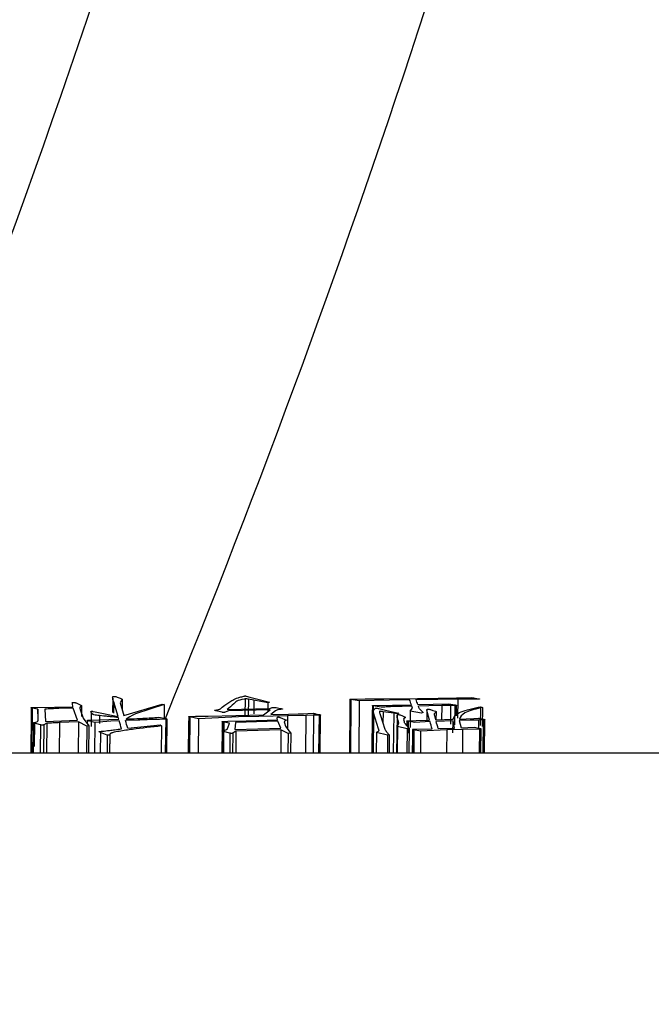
# Model space of a CAD drawing. Header units: millimetres. Extents: x -7 to 844, y 0 to 594.
# Tile 92 of 137: x 320.2 to 321.29, y 474.97 to 476.65. Entities that reach past the tile are written whole.
import ezdxf

# ---------------------------------------------------------------- set-up
doc = ezdxf.new("R2010")
doc.units = ezdxf.units.MM
doc.styles.add('SLDTEXTSTYLE2', font='HYSWLONGFANGSONG.TTF', dxfattribs={"bigfont": 'bigfont'})
doc.styles.add('SLDTEXTSTYLE3', font='HYSWLONGFANGSONG.TTF')
doc.dimstyles.new('SLDDIMSTYLE15', dxfattribs={"dimtxt": 9.875366, "dimasz": 4.884615, "dimexe": 0, "dimexo": 0.0625, "dimgap": 2.468842, "dimtad": 0, "dimtih": 1, "dimtoh": 1, "dimlfac": 5, "dimrnd": 1e-09, "dimzin": 12, "dimdsep": 46, "dimtxsty": 'SLDTEXTSTYLE3', "dimblk1": 'NONE', "dimblk2": 'NONE', "dimsah": 1, "dimcen": 0, "dimadec": 0, "dimazin": 3, "dimtfac": 1, "dimtdec": 3, "dimtmove": 0, "dimatfit": 3, "dimldrblk": 'NONE', "dimfxl": 1, "dimfrac": 2, "dimtolj": 1, "dimtzin": 12, "dimarcsym": 0})

# ---------------------------------------------------------------- blocks, each defined once
blk = doc.blocks.new('_D_55')
at = {"color": 7, "linetype": 'Continuous', "lineweight": 18}
blk.add_line((512.9103, 531.6318), (472.0115, 531.6318), dxfattribs=at)
at = {"color": 7, "linetype": 'Continuous', "lineweight": 18, "attachment_point": 1}
for s, insert, char_height, style in [('通', (502.6797, 543.5691), 9.2604, 'SLDTEXTSTYLE2'), ('%%c', (482.4208, 543.5691), 9.26042, 'SLDTEXTSTYLE3'), ('22', (494.0367, 543.5691), 9.26042, 'SLDTEXTSTYLE3'), ('8-', (472.0115, 543.5691), 9.26042, 'SLDTEXTSTYLE3')]:
    blk.add_mtext(s, dxfattribs=dict(at, insert=insert, char_height=char_height, style=style))
blk = doc.blocks.new('_None')

msp = doc.modelspace()

# ---------------------------------------------------------------- linework, layer by layer
at = {"color": 7, "linetype": 'Continuous', "lineweight": 25}
for p, q in [((320.295074, 475.484309), (320.294932, 475.485789)), ((320.295803, 475.479067), (320.295074, 475.484309)), ((320.302558, 475.484987), (320.306213, 475.483442)), ((320.306213, 475.483442), (320.310611, 475.480923)), ((320.364158, 475.493818), (320.36395, 475.46905)), ((320.364319, 475.491491), (320.364126, 475.469011)), ((320.364319, 475.491491), (320.364158, 475.493818)), ((320.365771, 475.486587), (320.364319, 475.491491)), ((320.37323, 475.462403), (320.365771, 475.486587)), ((320.371586, 475.495598), (320.377064, 475.493476)), ((320.380413, 475.491787), (320.376981, 475.485544)), ((320.376981, 475.485543), (320.383171, 475.464102)), ((320.377064, 475.493476), (320.380413, 475.491787)), ((320.380413, 475.491787), (320.380263, 475.474177)), ((320.383171, 475.464102), (320.448815, 475.483627)), ((320.452246, 475.482691), (320.403138, 475.466836)), ((320.448815, 475.483627), (320.452246, 475.482691)), ((320.452246, 475.482691), (320.452011, 475.457107)), ((320.551548, 475.478035), (320.556001, 475.481805)), ((320.590747, 475.492315), (320.59051, 475.464454)), ((320.592716, 475.497176), (320.598824, 475.49537)), ((320.596346, 475.491908), (320.596119, 475.465377)), ((320.60588, 475.490197), (320.596346, 475.491908)), ((320.598824, 475.49537), (320.612624, 475.491726)), ((320.629879, 475.485916), (320.60588, 475.490197)), ((320.612624, 475.491726), (320.632724, 475.486587)), ((320.629879, 475.485916), (320.629747, 475.471149)), ((320.632724, 475.486587), (320.629879, 475.485916)), ((320.770151, 475.491707), (320.770037, 475.478391)), ((320.771955, 475.491143), (320.771167, 475.399518)), ((320.78599, 475.48888), (320.771956, 475.491143)), ((320.773564, 475.492021), (320.795925, 475.492255)), ((320.78599, 475.48888), (320.785207, 475.399518)), ((320.837576, 475.490434), (320.78599, 475.48888)), ((320.795925, 475.492255), (320.828285, 475.492548)), ((320.811187, 475.481234), (320.842713, 475.481805)), ((320.828285, 475.492548), (320.885573, 475.493245)), ((320.872174, 475.491021), (320.837576, 475.490434)), ((320.842713, 475.481805), (320.87534, 475.482496)), ((320.920652, 475.491552), (320.883319, 475.491082)), ((320.885573, 475.493245), (320.921337, 475.493767)), ((320.886438, 475.482691), (320.938988, 475.483876)), ((320.954535, 475.491908), (320.920652, 475.491552)), ((320.921337, 475.493767), (320.952508, 475.494168)), ((320.938988, 475.483876), (320.950512, 475.481936)), ((320.952403, 475.463504), (320.952568, 475.481408)), ((320.952508, 475.494168), (320.971351, 475.494457)), ((320.954535, 475.491908), (320.954258, 475.459437)), ((320.976141, 475.492021), (320.954535, 475.491908)), ((320.971351, 475.494457), (320.978191, 475.494686)), ((320.978191, 475.494686), (320.981936, 475.494049)), ((320.981936, 475.494049), (320.989386, 475.492721)), ((320.224651, 475.4773), (320.224525, 475.464018)), ((320.225912, 475.477641), (320.225169, 475.399518)), ((320.22625, 475.476666), (320.225512, 475.399518)), ((320.225912, 475.477641), (320.233277, 475.477708)), ((320.236183, 475.474757), (320.22625, 475.476666)), ((320.233277, 475.477708), (320.295803, 475.479067)), ((320.236183, 475.474757), (320.235986, 475.454424)), ((320.236387, 475.457503), (320.236183, 475.474757)), ((320.247763, 475.474894), (320.249079, 475.453825)), ((320.296663, 475.476598), (320.271767, 475.47588)), ((320.30412, 475.455896), (320.296663, 475.476598)), ((320.308367, 475.47403), (320.313775, 475.459686)), ((320.310611, 475.480923), (320.310439, 475.46246)), ((320.327335, 475.469377), (320.327092, 475.445198)), ((320.328777, 475.467247), (320.327335, 475.469377)), ((320.330674, 475.470879), (320.334038, 475.470064)), ((320.334038, 475.470064), (320.37323, 475.462403)), ((320.403137, 475.466836), (320.397522, 475.46382)), ((320.527595, 475.462908), (320.621928, 475.465226)), ((320.551366, 475.469448), (320.540808, 475.472089)), ((320.549134, 475.476075), (320.551548, 475.478035)), ((320.562478, 475.472029), (320.556359, 475.469589)), ((320.559789, 475.474227), (320.632993, 475.476211)), ((320.633381, 475.473902), (320.562478, 475.472029)), ((320.621928, 475.465226), (320.633381, 475.473902)), ((320.632993, 475.476211), (320.637227, 475.477381)), ((320.642603, 475.47169), (320.635031, 475.465443)), ((320.635031, 475.465443), (320.66491, 475.466208)), ((320.643757, 475.477381), (320.650838, 475.475948)), ((320.66491, 475.466208), (320.681363, 475.466692)), ((320.681363, 475.466692), (320.690928, 475.467042)), ((320.690928, 475.467042), (320.698169, 475.467319)), ((320.708005, 475.464529), (320.694521, 475.464248)), ((320.698169, 475.467319), (320.70697, 475.467728)), ((320.708005, 475.464529), (320.707335, 475.399518)), ((320.71913, 475.464665), (320.708005, 475.464529)), ((320.711055, 475.46697), (320.717267, 475.46565)), ((320.717267, 475.46565), (320.716589, 475.399518)), ((320.71913, 475.464665), (320.718459, 475.399518)), ((320.719121, 475.399518), (320.719795, 475.465006)), ((320.770037, 475.478391), (320.769362, 475.399518)), ((320.808404, 475.467573), (320.807772, 475.399518)), ((320.808528, 475.480864), (320.808404, 475.467573)), ((320.809955, 475.480348), (320.809201, 475.399518)), ((320.81049, 475.468697), (320.809794, 475.399518)), ((320.823541, 475.478035), (320.809956, 475.480348)), ((320.819246, 475.441095), (320.81049, 475.468697)), ((320.819691, 475.475753), (320.83104, 475.473033)), ((320.821906, 475.46565), (320.829906, 475.440463)), ((320.826916, 475.470467), (320.826718, 475.450502)), ((320.845102, 475.467943), (320.826916, 475.470467)), ((320.83104, 475.473033), (320.848235, 475.469042)), ((320.845102, 475.467943), (320.84441, 475.399518)), ((320.851238, 475.467042), (320.845102, 475.467943)), ((320.848235, 475.469042), (320.853682, 475.4678)), ((320.853682, 475.4678), (320.851238, 475.467042)), ((320.856173, 475.464883), (320.860164, 475.463328)), ((320.873291, 475.47155), (320.873015, 475.443617)), ((320.873291, 475.47155), (320.877418, 475.476598)), ((320.892606, 475.468218), (320.873291, 475.47155)), ((320.90502, 475.480537), (320.887322, 475.480216)), ((320.888924, 475.475617), (320.895475, 475.4689)), ((320.895475, 475.4689), (320.892606, 475.468218)), ((320.902017, 475.473498), (320.901847, 475.456042)), ((320.902873, 475.468697), (320.902017, 475.473498)), ((320.906435, 475.45619), (320.902873, 475.468697)), ((320.9273, 475.480858), (320.90502, 475.480537)), ((320.908046, 475.473961), (320.911944, 475.472765)), ((320.911944, 475.472765), (320.91638, 475.47115)), ((320.917878, 475.45652), (320.918015, 475.470256)), ((320.9273, 475.480858), (320.927077, 475.456813)), ((320.942377, 475.48098), (320.9273, 475.480858)), ((320.942377, 475.48098), (320.942081, 475.449114)), ((320.949661, 475.481112), (320.942377, 475.48098)), ((320.949661, 475.481112), (320.949352, 475.447791)), ((320.989429, 475.477968), (320.993773, 475.47881)), ((320.993537, 475.477188), (320.993248, 475.446916)), ((320.996783, 475.4779), (320.993537, 475.477188)), ((320.993773, 475.47881), (320.996783, 475.4779)), ((320.996783, 475.4779), (320.996475, 475.445424)), ((320.224525, 475.464018), (320.22391, 475.399518)), ((320.228726, 475.451611), (320.22858, 475.43839)), ((320.2303, 475.45075), (320.229856, 475.410803)), ((320.24041, 475.447935), (320.2303, 475.45075)), ((320.24041, 475.447935), (320.239865, 475.399518)), ((320.251571, 475.450671), (320.246125, 475.448173)), ((320.249079, 475.453825), (320.30412, 475.455896)), ((320.251571, 475.450671), (320.251003, 475.399518)), ((320.305397, 475.453008), (320.273306, 475.451732)), ((320.305397, 475.453008), (320.30481, 475.399518)), ((320.31957, 475.445552), (320.305397, 475.453008)), ((320.313775, 475.459686), (320.323328, 475.446022)), ((320.320703, 475.455508), (320.320642, 475.449864)), ((320.333458, 475.452254), (320.322269, 475.454792)), ((320.323054, 475.455973), (320.374394, 475.457579)), ((320.333458, 475.452254), (320.332877, 475.399518)), ((320.361065, 475.454342), (320.333458, 475.452254)), ((320.341485, 475.463893), (320.341342, 475.450105)), ((320.34911, 475.462971), (320.341485, 475.463893)), ((320.375227, 475.454858), (320.361065, 475.454342)), ((320.374394, 475.457579), (320.373904, 475.460262)), ((320.407661, 475.456114), (320.385915, 475.455307)), ((320.39319, 475.46177), (320.387396, 475.457946)), ((320.389755, 475.442285), (320.445378, 475.447787)), ((320.397522, 475.46382), (320.39319, 475.46177)), ((320.443268, 475.460975), (320.45479, 475.458743)), ((320.445378, 475.447787), (320.44742, 475.44609)), ((320.45479, 475.458743), (320.454159, 475.399518)), ((320.456559, 475.458022), (320.455934, 475.399518)), ((320.494049, 475.448823), (320.493534, 475.399518)), ((320.494188, 475.462068), (320.494049, 475.448823)), ((320.496339, 475.46141), (320.495689, 475.399518)), ((320.510756, 475.458528), (320.496339, 475.46141)), ((320.499095, 475.462477), (320.506059, 475.46255)), ((320.506059, 475.46255), (320.527595, 475.462908)), ((320.510756, 475.458528), (320.510126, 475.399518)), ((320.579399, 475.461548), (320.510756, 475.458528)), ((320.5516, 475.45338), (320.551455, 475.440155)), ((320.552779, 475.453902), (320.552184, 475.399518)), ((320.552779, 475.453902), (320.561269, 475.454045)), ((320.55433, 475.452554), (320.554153, 475.43646)), ((320.563804, 475.45075), (320.554331, 475.452554)), ((320.561076, 475.442831), (320.563804, 475.45075)), ((320.561269, 475.454045), (320.592271, 475.454934)), ((320.574336, 475.451732), (320.573176, 475.439758)), ((320.646664, 475.454045), (320.574336, 475.451732)), ((320.614329, 475.462477), (320.579399, 475.461548)), ((320.592271, 475.454934), (320.645921, 475.456484)), ((320.663453, 475.463611), (320.614329, 475.462477)), ((320.645921, 475.456484), (320.645602, 475.458818)), ((320.651668, 475.442285), (320.646664, 475.454045)), ((320.65087, 475.460475), (320.658891, 475.457146)), ((320.657954, 475.451353), (320.659915, 475.445862)), ((320.694521, 475.464248), (320.663453, 475.463611)), ((320.850749, 475.463757), (320.850084, 475.399518)), ((320.851188, 475.459825), (320.850549, 475.399518)), ((320.851188, 475.459825), (320.850749, 475.463757)), ((320.851332, 475.445243), (320.85375, 475.451431)), ((320.860164, 475.463328), (320.86333, 475.461833)), ((320.864236, 475.450066), (320.8713, 475.441725)), ((320.867646, 475.454626), (320.867554, 475.446149)), ((320.881028, 475.451954), (320.86923, 475.454045)), ((320.869681, 475.455011), (320.869448, 475.433509)), ((320.869681, 475.455011), (320.883466, 475.455449)), ((320.907244, 475.453527), (320.881028, 475.451954)), ((320.883466, 475.455449), (320.906435, 475.45619)), ((320.914786, 475.464102), (320.916769, 475.456484)), ((320.916769, 475.456484), (320.946659, 475.457438)), ((320.946623, 475.454934), (320.917535, 475.453968)), ((320.946399, 475.434341), (320.946623, 475.454934)), ((320.949185, 475.442354), (320.946623, 475.454934)), ((320.976112, 475.455896), (320.957335, 475.455307)), ((320.957335, 475.455307), (320.960297, 475.442749)), ((320.957774, 475.457795), (320.968806, 475.458237)), ((320.968806, 475.458237), (320.982177, 475.458893)), ((320.990318, 475.456267), (320.976112, 475.455896)), ((320.982177, 475.458893), (320.990096, 475.459397)), ((320.990096, 475.459397), (320.992156, 475.459033)), ((320.990318, 475.456267), (320.990167, 475.442351)), ((320.99836, 475.45656), (320.990318, 475.456267)), ((320.992156, 475.459033), (320.999236, 475.457438)), ((320.99836, 475.45656), (320.997746, 475.399518)), ((321.000311, 475.399518), (321.000929, 475.456953)), ((320.22858, 475.43839), (320.22815, 475.399518)), ((320.31957, 475.445552), (320.319046, 475.399518)), ((320.323328, 475.446022), (320.31957, 475.445552)), ((320.323328, 475.446022), (320.3228, 475.399518)), ((320.343034, 475.435101), (320.342609, 475.399518)), ((320.354825, 475.430106), (320.343034, 475.435101)), ((320.358927, 475.432082), (320.358533, 475.399518)), ((320.358927, 475.432082), (320.359031, 475.430436)), ((320.44742, 475.44609), (320.446891, 475.399518)), ((320.551455, 475.440155), (320.55101, 475.399518)), ((320.553993, 475.436476), (320.553554, 475.399518)), ((320.564779, 475.433717), (320.553993, 475.436476)), ((320.564779, 475.433717), (320.564368, 475.399518)), ((320.569749, 475.43397), (320.569336, 475.399518)), ((320.575062, 475.43712), (320.569749, 475.43397)), ((320.573176, 475.439758), (320.651668, 475.442285)), ((320.575062, 475.43712), (320.574617, 475.399518)), ((320.652065, 475.439676), (320.575062, 475.43712)), ((320.652065, 475.439676), (320.651595, 475.399518)), ((320.664305, 475.433149), (320.652065, 475.439676)), ((320.659915, 475.445862), (320.665384, 475.437524)), ((320.664305, 475.433149), (320.6639, 475.399518)), ((320.668831, 475.43356), (320.664305, 475.433149)), ((320.665384, 475.437524), (320.668831, 475.43356)), ((320.668831, 475.43356), (320.668422, 475.399518)), ((320.815566, 475.435017), (320.815141, 475.399518)), ((320.834551, 475.430522), (320.815566, 475.435017)), ((320.837508, 475.431023), (320.834551, 475.430522)), ((320.837508, 475.431023), (320.837125, 475.399518)), ((320.851332, 475.445243), (320.85081, 475.399518)), ((320.867962, 475.441177), (320.851332, 475.445243)), ((320.867962, 475.441177), (320.867478, 475.399518)), ((320.8713, 475.441725), (320.867962, 475.441177)), ((320.8713, 475.441725), (320.87081, 475.399518)), ((320.877359, 475.440018), (320.877205, 475.426824)), ((320.878901, 475.439358), (320.878432, 475.399294)), ((320.891179, 475.437037), (320.878901, 475.439358)), ((320.879754, 475.440392), (320.879277, 475.399518)), ((320.879754, 475.440392), (320.91086, 475.441177)), ((320.891179, 475.437037), (320.890734, 475.399518)), ((320.936118, 475.439358), (320.891179, 475.437037)), ((320.921195, 475.441492), (320.949185, 475.442354)), ((320.963005, 475.440075), (320.936118, 475.439358)), ((320.960297, 475.442749), (320.983601, 475.443769)), ((320.963005, 475.440075), (320.962532, 475.399518)), ((320.991807, 475.440709), (320.963005, 475.440075)), ((320.983601, 475.443769), (320.993064, 475.441725)), ((320.994334, 475.399518), (320.994818, 475.441113)), ((320.354825, 475.430106), (320.354452, 475.399518)), ((320.359031, 475.430436), (320.354825, 475.430106)), ((320.359031, 475.430436), (320.358654, 475.399518)), ((320.834551, 475.430522), (320.834174, 475.399518)), ((320.877205, 475.426824), (320.876886, 475.399518)), ((335.610703, 475.399518), (312.903434, 475.399518))]:
    msp.add_line(p, q, dxfattribs=at)
at = {"color": 8, "linetype": 'Continuous', "lineweight": 25}
for p, q in [((320.365771, 475.486587), (320.365605, 475.46797)), ((320.60588, 475.490197), (320.605676, 475.466631)), ((320.246125, 475.448173), (320.245577, 475.399518)), ((320.273306, 475.451732), (320.272729, 475.399518)), ((320.663453, 475.463611), (320.663217, 475.440827)), ((320.694521, 475.464248), (320.693853, 475.399518)), ((320.936118, 475.439358), (320.935651, 475.399518)), ((320.991807, 475.440709), (320.991327, 475.399518))]:
    msp.add_line(p, q, dxfattribs=at)
at = {"color": 7, "linetype": 'Continuous', "lineweight": 18}
msp.add_arc((304.29717, 482.130287), 43.076923, 262.7000494, 5.9555652, dxfattribs=at)
at = {"color": 8, "linetype": 'Continuous', "lineweight": 25}
for radius, start, end in [(17.08239, 337.1583238, 346.988116), (17.626318, 337.7606021, 346.1709064)]:
    msp.add_arc((304.139196, 482.130287), radius, start, end, dxfattribs=at)
at = {"color": 7, "linetype": 'Continuous', "lineweight": 25}
for centre, radius, start, end in [((320.47326, 475.338018), 0.42725, 19.764693, 20.984214), ((320.485418, 475.338388), 0.426193, 19.790815, 20.994251), ((320.404026, 475.31316), 0.500811, 19.047235, 19.454659), ((320.412243, 475.312122), 0.50394, 18.931239, 19.48494), ((319.621093, 475.225884), 0.788128, 15.859121, 16.889567), ((319.63904, 475.227989), 0.780702, 15.931658, 16.928042), ((320.170786, 475.247566), 0.712742, 16.620391, 17.325901), ((320.157899, 475.240619), 0.736736, 16.516438, 17.031544), ((320.145554, 475.223806), 0.795578, 15.856217, 16.78301), ((320.159717, 475.224899), 0.791682, 15.877743, 16.818695)]:
    msp.add_arc(centre, radius, start, end, dxfattribs=at)
for points, knots in [([(320.294932, 475.485789), (320.29513, 475.485915), (320.295427, 475.486104), (320.295903, 475.486315), (320.296404, 475.486419), (320.296778, 475.486446), (320.296975, 475.48646)], [0, 0, 0, 0, 0.50279424, 0.75362328, 0.87035705, 1, 1, 1, 1]), ([(320.296975, 475.48646), (320.297438, 475.486441), (320.298108, 475.486414), (320.299471, 475.4862), (320.30083, 475.485717), (320.301903, 475.485264), (320.302558, 475.484987)], [0, 0, 0, 0, 0.12247969, 0.17706215, 0.49746174, 1, 1, 1, 1]), ([(320.364158, 475.493818), (320.363868, 475.494538), (320.363506, 475.495436), (320.3644, 475.496378), (320.36539, 475.496575), (320.365897, 475.496621), (320.366292, 475.496643), (320.366716, 475.496648), (320.367331, 475.496627), (320.36857, 475.496499), (320.370107, 475.496139), (320.371026, 475.495803), (320.371586, 475.495598)], [0, 0, 0, 0, 0.50247507, 0.6272092, 0.65915247, 0.67395288, 0.68880208, 0.70212379, 0.71614811, 0.75047139, 0.84770794, 1, 1, 1, 1]), ([(320.556001, 475.481805), (320.558198, 475.48327), (320.560515, 475.484814), (320.56509, 475.487664), (320.569539, 475.490469), (320.576245, 475.493749), (320.583715, 475.495858), (320.58722, 475.496758), (320.589098, 475.497177), (320.589754, 475.497342), (320.59062, 475.497461), (320.590886, 475.497478), (320.591035, 475.497482), (320.591146, 475.497481), (320.591252, 475.497475), (320.591477, 475.497449), (320.591946, 475.497344), (320.592383, 475.497249), (320.592716, 475.497176)], [0, 0, 0, 0, 0.2505278, 0.26412803, 0.50100887, 0.75102722, 0.87567784, 0.9379488, 0.94337162, 0.96901683, 0.97339034, 0.97514279, 0.97670727, 0.9773084, 0.97796753, 0.9795805, 0.98442244, 1, 1, 1, 1]), ([(320.590747, 475.492315), (320.590344, 475.492257), (320.576293, 475.490231), (320.572235, 475.483618), (320.563984, 475.477393), (320.559789, 475.474227)], [0, 0, 0, 0, 0.01430143, 0.49876928, 1, 1, 1, 1]), ([(320.596346, 475.491908), (320.595573, 475.49203), (320.594417, 475.492213), (320.592661, 475.492357), (320.591547, 475.492357), (320.59104, 475.49233), (320.590747, 475.492315)], [0, 0, 0, 0, 0.50260985, 0.75193329, 0.85656766, 1, 1, 1, 1]), ([(320.771955, 475.491143), (320.77144, 475.491258), (320.770741, 475.491414), (320.770214, 475.491622), (320.77012, 475.491733), (320.770265, 475.491819), (320.770549, 475.491886), (320.770923, 475.491937), (320.771482, 475.491987), (320.772371, 475.492016), (320.77313, 475.492019), (320.773564, 475.492021)], [0, 0, 0, 0, 0.30946944, 0.41908294, 0.50340221, 0.56270906, 0.62340604, 0.69015385, 0.74000625, 0.8509625, 1, 1, 1, 1]), ([(320.950512, 475.481936), (320.951064, 475.481839), (320.951808, 475.481708), (320.95244, 475.481524), (320.952595, 475.481426), (320.952543, 475.481355), (320.952403, 475.481303), (320.952167, 475.481256), (320.9517, 475.481199), (320.950854, 475.481144), (320.950092, 475.481123), (320.949661, 475.481112)], [0, 0, 0, 0, 0.31011516, 0.41852497, 0.50127177, 0.54755719, 0.59331884, 0.64186153, 0.69598301, 0.82820088, 1, 1, 1, 1]), ([(320.989386, 475.492721), (320.989923, 475.492616), (320.990727, 475.49246), (320.991547, 475.492276), (320.991696, 475.49218), (320.991688, 475.492131), (320.991593, 475.492085), (320.991426, 475.492046), (320.991206, 475.492014), (320.990836, 475.491984), (320.990489, 475.491974), (320.990143, 475.491978), (320.98886, 475.492006), (320.984148, 475.492066), (320.979563, 475.49204), (320.976141, 475.492021)], [0, 0, 0, 0, 0.12662915, 0.19000215, 0.20684398, 0.22248956, 0.23792088, 0.25415885, 0.26898646, 0.28381027, 0.31657371, 0.31838817, 0.33404028, 0.50297599, 1, 1, 1, 1]), ([(320.22625, 475.476666), (320.225686, 475.47684), (320.224984, 475.477057), (320.224589, 475.477341), (320.224648, 475.477463), (320.224795, 475.477545), (320.224956, 475.477584), (320.225129, 475.477611), (320.225461, 475.47763), (320.22574, 475.477637), (320.225912, 475.477641)], [0, 0, 0, 0, 0.50051373, 0.62401566, 0.75204409, 0.81990216, 0.84935329, 0.87717321, 0.92448316, 1, 1, 1, 1]), ([(320.271767, 475.47588), (320.267681, 475.475765), (320.259503, 475.475534), (320.251678, 475.475107), (320.247763, 475.474894)], [0, 0, 0, 0, 0.49970884, 1, 1, 1, 1]), ([(320.310611, 475.480923), (320.310515, 475.480831), (320.309372, 475.479728), (320.307773, 475.478403), (320.307939, 475.476759), (320.308018, 475.47559), (320.308234, 475.474622), (320.308367, 475.47403)], [0, 0, 0, 0, 0.04169847, 0.49875435, 0.59032564, 0.74938525, 1, 1, 1, 1]), ([(320.327335, 475.469377), (320.326965, 475.469804), (320.326492, 475.470352), (320.327019, 475.470938), (320.327544, 475.471125), (320.327922, 475.471206), (320.328229, 475.471247), (320.328416, 475.471261), (320.328612, 475.471266), (320.328813, 475.471261), (320.329017, 475.471246), (320.329313, 475.471212), (320.329943, 475.471096), (320.330359, 475.470973), (320.330674, 475.470879)], [0, 0, 0, 0, 0.50112325, 0.64169893, 0.69913872, 0.75077565, 0.76606447, 0.77973981, 0.79262638, 0.80569899, 0.8198942, 0.83595334, 0.87549189, 1, 1, 1, 1]), ([(320.341485, 475.463893), (320.337961, 475.464272), (320.334001, 475.464698), (320.330306, 475.46557), (320.329908, 475.466304), (320.329188, 475.466904), (320.328777, 475.467247)], [0, 0, 0, 0, 0.49639597, 0.55787438, 0.74734603, 1, 1, 1, 1]), ([(320.540808, 475.472089), (320.540221, 475.472271), (320.539449, 475.472509), (320.538663, 475.472786), (320.53839, 475.472903), (320.538395, 475.472985), (320.538552, 475.473081), (320.54011, 475.473472), (320.543638, 475.473762), (320.546573, 475.474368), (320.548258, 475.475102), (320.548783, 475.475686), (320.549134, 475.476075)], [0, 0, 0, 0, 0.12555983, 0.16502594, 0.18838005, 0.20134792, 0.21569254, 0.25096745, 0.49871593, 0.62210647, 0.74818392, 1, 1, 1, 1]), ([(320.556359, 475.469589), (320.556043, 475.469484), (320.555612, 475.46934), (320.554823, 475.469199), (320.554335, 475.469151), (320.553922, 475.469139), (320.553456, 475.469145), (320.552454, 475.469222), (320.551829, 475.469352), (320.551366, 475.469448)], [0, 0, 0, 0, 0.30465491, 0.41434847, 0.50175285, 0.54836437, 0.59562208, 0.7012637, 1, 1, 1, 1]), ([(320.637227, 475.477381), (320.6377, 475.477483), (320.638338, 475.477622), (320.639018, 475.477771), (320.639245, 475.47782), (320.639315, 475.477835), (320.639472, 475.477867), (320.639704, 475.477904), (320.640057, 475.477932), (320.640297, 475.47794), (320.640523, 475.477937), (320.640826, 475.477922), (320.641478, 475.477855), (320.642464, 475.477664), (320.643262, 475.477489), (320.643757, 475.477381)], [0, 0, 0, 0, 0.25042466, 0.33856234, 0.3634776, 0.37114714, 0.37562515, 0.44420818, 0.47276961, 0.49925582, 0.51982101, 0.54223401, 0.59568466, 0.74915329, 1, 1, 1, 1]), ([(320.654359, 475.474698), (320.653747, 475.474653), (320.652969, 475.474596), (320.652146, 475.474534), (320.651909, 475.474517), (320.650998, 475.474444), (320.648663, 475.474174), (320.644603, 475.473284), (320.643405, 475.472329), (320.642603, 475.47169)], [0, 0, 0, 0, 0.08904374, 0.11316402, 0.12012399, 0.12368438, 0.24760553, 0.49650043, 1, 1, 1, 1]), ([(320.650838, 475.475948), (320.651842, 475.475759), (320.653174, 475.475507), (320.654421, 475.475196), (320.654907, 475.475065), (320.654955, 475.474969), (320.654829, 475.474848), (320.654556, 475.474761), (320.654359, 475.474698)], [0, 0, 0, 0, 0.4991797, 0.6616771, 0.74953128, 0.79735961, 0.85356558, 1, 1, 1, 1]), ([(320.70697, 475.467728), (320.707542, 475.46765), (320.709118, 475.467434), (320.710301, 475.467151), (320.711055, 475.46697)], [0, 0, 0, 0, 0.3631254, 1, 1, 1, 1]), ([(320.717267, 475.46565), (320.718015, 475.465505), (320.718867, 475.465339), (320.719627, 475.465131), (320.719772, 475.46506), (320.719822, 475.46499), (320.719695, 475.464851), (320.719383, 475.464748), (320.71913, 475.464665)], [0, 0, 0, 0, 0.49929812, 0.56821746, 0.63077372, 0.68997483, 0.74934088, 1, 1, 1, 1]), ([(320.809955, 475.480348), (320.80956, 475.480432), (320.808961, 475.480558), (320.808536, 475.480757), (320.808504, 475.480912), (320.808714, 475.481036), (320.809073, 475.481117), (320.809473, 475.481176), (320.810207, 475.481218), (320.81082, 475.481228), (320.811187, 475.481234)], [0, 0, 0, 0, 0.250582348, 0.37925112, 0.502860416, 0.632413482, 0.693000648, 0.754210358, 0.852602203, 1, 1, 1, 1]), ([(320.81049, 475.468697), (320.810406, 475.470255), (320.81028, 475.472592), (320.812069, 475.475082), (320.813521, 475.476118), (320.814395, 475.476433), (320.814861, 475.476527), (320.815148, 475.47656), (320.815391, 475.47657), (320.815661, 475.476568), (320.816273, 475.476526), (320.817849, 475.476267), (320.818881, 475.475979), (320.819691, 475.475753)], [0, 0, 0, 0, 0.50135543, 0.75188658, 0.83500177, 0.86032091, 0.86935724, 0.87645732, 0.87974617, 0.8831665, 0.89114196, 0.91469666, 1, 1, 1, 1]), ([(320.821248, 475.47115), (320.821122, 475.471129), (320.820897, 475.471093), (320.820762, 475.471026), (320.820732, 475.470985), (320.820722, 475.470966), (320.82072, 475.470962), (320.820719, 475.47096), (320.820718, 475.470959), (320.820717, 475.470957), (320.820673, 475.470804), (320.820596, 475.470445), (320.820734, 475.469684), (320.821129, 475.468079), (320.821583, 475.466659), (320.821906, 475.46565)], [0, 0, 0, 0, 0.01666595, 0.02958486, 0.03839776, 0.03962337, 0.04024664, 0.0405609, 0.04064011, 0.04094119, 0.04204632, 0.12515249, 0.23878927, 0.45913677, 1, 1, 1, 1]), ([(320.826916, 475.470467), (320.826063, 475.470595), (320.824694, 475.4708), (320.823088, 475.471013), (320.822064, 475.471127), (320.821546, 475.471142), (320.821248, 475.47115)], [0, 0, 0, 0, 0.48375596, 0.7755442, 0.87060859, 1, 1, 1, 1]), ([(320.876244, 475.47996), (320.86724, 475.479771), (320.858219, 475.479582), (320.849149, 475.479317), (320.844654, 475.479219), (320.839751, 475.479006), (320.834287, 475.47869), (320.830068, 475.478436), (320.826369, 475.478209), (320.823541, 475.478035)], [0, 0, 0, 0, 0.49973889, 0.50076412, 0.5087748, 0.74947008, 0.77979977, 0.83166323, 1, 1, 1, 1]), ([(320.850749, 475.463757), (320.850783, 475.4643), (320.850819, 475.46489), (320.851531, 475.465466), (320.85161, 475.46553), (320.851683, 475.465586), (320.851816, 475.465656), (320.852104, 475.465725), (320.852404, 475.465761), (320.852674, 475.465778), (320.852949, 475.465777), (320.853258, 475.465754), (320.853608, 475.465694), (320.854841, 475.465429), (320.855555, 475.465137), (320.856173, 475.464883)], [0, 0, 0, 0, 0.50176169, 0.54445991, 0.55731494, 0.56450809, 0.59889031, 0.62669228, 0.64459852, 0.65985205, 0.67392803, 0.68865974, 0.71261529, 0.75080008, 1, 1, 1, 1]), ([(320.902017, 475.473498), (320.902064, 475.473825), (320.902135, 475.474327), (320.902309, 475.474865), (320.90293, 475.47504), (320.903144, 475.475069), (320.903408, 475.475083), (320.903675, 475.475085), (320.903933, 475.475074), (320.904908, 475.474966), (320.90606, 475.474547), (320.907294, 475.474183), (320.908046, 475.473961)], [0, 0, 0, 0, 0.32734593, 0.50168628, 0.51803616, 0.53285794, 0.54765745, 0.56394671, 0.57646748, 0.59041044, 0.75027432, 1, 1, 1, 1]), ([(320.916634, 475.469174), (320.915598, 475.468355), (320.913521, 475.466714), (320.914363, 475.464974), (320.914786, 475.464102)], [0, 0, 0, 0, 0.49875619, 1, 1, 1, 1]), ([(320.91638, 475.47115), (320.916839, 475.470994), (320.917522, 475.470761), (320.918028, 475.470423), (320.918025, 475.469906), (320.91725, 475.469498), (320.916634, 475.469174)], [0, 0, 0, 0, 0.25005157, 0.37176789, 0.50008676, 1, 1, 1, 1]), ([(320.946659, 475.457438), (320.948447, 475.461412), (320.952005, 475.469318), (320.976997, 475.475095), (320.989429, 475.477968)], [0, 0, 0, 0, 0.50259632, 1, 1, 1, 1]), ([(320.993537, 475.477188), (320.983242, 475.474382), (320.96258, 475.468751), (320.95938, 475.461455), (320.957774, 475.457795)], [0, 0, 0, 0, 0.49825342, 1, 1, 1, 1]), ([(320.2303, 475.45075), (320.229947, 475.450901), (320.229397, 475.451138), (320.228767, 475.451443), (320.228682, 475.451664), (320.229036, 475.45191), (320.229789, 475.45203), (320.230294, 475.45211)], [0, 0, 0, 0, 0.32099068, 0.501969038, 0.631698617, 0.752915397, 1, 1, 1, 1]), ([(320.230294, 475.45211), (320.231891, 475.452477), (320.235088, 475.453211), (320.23691, 475.455131), (320.236597, 475.456553), (320.236387, 475.457503)], [0, 0, 0, 0, 0.24821514, 0.49704725, 1, 1, 1, 1]), ([(320.246125, 475.448173), (320.245714, 475.447998), (320.24509, 475.447732), (320.244363, 475.447439), (320.243796, 475.447371), (320.243586, 475.447364), (320.24336, 475.44737), (320.243009, 475.447397), (320.242525, 475.447467), (320.241628, 475.447653), (320.240926, 475.447815), (320.24041, 475.447935)], [0, 0, 0, 0, 0.3287182, 0.49979913, 0.52194101, 0.54349236, 0.56661834, 0.59310068, 0.66037197, 0.75073306, 1, 1, 1, 1]), ([(320.273306, 475.451732), (320.269626, 475.451591), (320.262263, 475.451311), (320.255136, 475.450885), (320.251571, 475.450671)], [0, 0, 0, 0, 0.499780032, 1, 1, 1, 1]), ([(320.322269, 475.454792), (320.321861, 475.454899), (320.32125, 475.45506), (320.320781, 475.455307), (320.32067, 475.455506), (320.32074, 475.455671), (320.320969, 475.455789), (320.321182, 475.455856), (320.321496, 475.455903), (320.322108, 475.455949), (320.322654, 475.455963), (320.323054, 475.455973)], [0, 0, 0, 0, 0.2506179, 0.37585689, 0.50268336, 0.64291088, 0.70136339, 0.75451447, 0.79748525, 0.85143244, 1, 1, 1, 1]), ([(320.373904, 475.460262), (320.369415, 475.460777), (320.362584, 475.461559), (320.35436, 475.462475), (320.350512, 475.462839), (320.34911, 475.462971)], [0, 0, 0, 0, 0.549240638, 0.835833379, 1, 1, 1, 1]), ([(320.387396, 475.457946), (320.393361, 475.458207), (320.402852, 475.458621), (320.421893, 475.459421), (320.434255, 475.46032), (320.443268, 475.460975)], [0, 0, 0, 0, 0.31434575, 0.50012963, 1, 1, 1, 1]), ([(320.456559, 475.458022), (320.456398, 475.457981), (320.456097, 475.457904), (320.448294, 475.457393), (320.431781, 475.45717), (320.415995, 475.456479), (320.407661, 475.456114)], [0, 0, 0, 0, 0.01635832, 0.03048174, 0.48822311, 1, 1, 1, 1]), ([(320.45479, 475.458743), (320.455125, 475.458702), (320.455798, 475.458619), (320.456329, 475.458417), (320.456725, 475.458289), (320.456897, 475.458218), (320.456909, 475.458184), (320.456757, 475.458119), (320.456632, 475.458057), (320.456559, 475.458022)], [0, 0, 0, 0, 0.24714329, 0.49661211, 0.74745448, 0.75438492, 0.76306794, 0.86327968, 1, 1, 1, 1]), ([(320.496339, 475.46141), (320.495771, 475.461535), (320.494877, 475.461732), (320.494194, 475.462001), (320.494145, 475.46216), (320.494281, 475.462245), (320.494541, 475.462304), (320.495027, 475.462366), (320.496529, 475.462458), (320.497989, 475.462468), (320.499095, 475.462477)], [0, 0, 0, 0, 0.25231971, 0.39786632, 0.45430438, 0.50544409, 0.53923373, 0.57861468, 0.68088761, 1, 1, 1, 1]), ([(320.55433, 475.452554), (320.553354, 475.452756), (320.552136, 475.453009), (320.551527, 475.453393), (320.551612, 475.453582), (320.552016, 475.453763), (320.552505, 475.453852), (320.552779, 475.453902)], [0, 0, 0, 0, 0.49895742, 0.62199352, 0.7484075, 0.85938576, 1, 1, 1, 1]), ([(320.645602, 475.458818), (320.645629, 475.459477), (320.645663, 475.460301), (320.646301, 475.461142), (320.646602, 475.461364), (320.646873, 475.461426), (320.647069, 475.461446), (320.647246, 475.461451), (320.647471, 475.461446), (320.64786, 475.461422), (320.648341, 475.461366), (320.649038, 475.461198), (320.649467, 475.460986), (320.650191, 475.46072), (320.650604, 475.460571), (320.65087, 475.460476)], [0, 0, 0, 0, 0.50174619, 0.62717321, 0.66332616, 0.67676445, 0.68855839, 0.69451884, 0.70150635, 0.71949654, 0.75023009, 0.77717164, 0.87501134, 0.91941652, 1, 1, 1, 1]), ([(320.658891, 475.457146), (320.659553, 475.456926), (320.660547, 475.456597), (320.661567, 475.455611), (320.657158, 475.454009), (320.657651, 475.452365), (320.657954, 475.451353)], [0, 0, 0, 0, 0.1247174, 0.18710401, 0.4995492, 1, 1, 1, 1]), ([(320.86333, 475.461833), (320.863878, 475.461619), (320.86608, 475.46076), (320.861451, 475.458963), (320.862007, 475.457338), (320.862325, 475.456408)], [0, 0, 0, 0, 0.12432966, 0.49907916, 1, 1, 1, 1]), ([(320.86923, 475.454045), (320.868831, 475.454127), (320.868231, 475.45425), (320.867742, 475.454451), (320.867611, 475.454617), (320.867679, 475.454754), (320.867901, 475.454852), (320.868107, 475.454907), (320.868385, 475.454947), (320.868896, 475.454988), (320.86935, 475.455001), (320.869681, 475.455011)], [0, 0, 0, 0, 0.24983603, 0.37595021, 0.50171168, 0.63635907, 0.69617952, 0.75399121, 0.79790811, 0.85248776, 1, 1, 1, 1]), ([(320.999236, 475.457438), (320.99966, 475.457355), (321.000298, 475.45723), (321.000819, 475.457059), (321.000942, 475.456961), (321.000931, 475.456899), (321.000837, 475.456843), (321.000617, 475.456772), (320.999869, 475.456647), (320.998999, 475.456597), (320.998361, 475.45656)], [0, 0, 0, 0, 0.2662719, 0.40050702, 0.45457872, 0.50306164, 0.54855903, 0.59595664, 0.70336144, 1, 1, 1, 1]), ([(320.343034, 475.435101), (320.342558, 475.435312), (320.341844, 475.435629), (320.341085, 475.436007), (320.340975, 475.43621), (320.341116, 475.436318), (320.341486, 475.436455), (320.343043, 475.4368), (320.349103, 475.43732), (320.354414, 475.438022), (320.361346, 475.438897), (320.368486, 475.439855), (320.375295, 475.440745), (320.379223, 475.441259)], [0, 0, 0, 0, 0.06344061, 0.09519413, 0.11122574, 0.1188736, 0.12671102, 0.15568626, 0.25119966, 0.5004737, 0.5262901, 0.72678806, 1, 1, 1, 1]), ([(320.44742, 475.44609), (320.43071, 475.444238), (320.405622, 475.441456), (320.378741, 475.437496), (320.366447, 475.435469), (320.362684, 475.434201), (320.360626, 475.433296), (320.359606, 475.432568), (320.358927, 475.432082)], [0, 0, 0, 0, 0.49850054, 0.74843204, 0.87363364, 0.90516316, 0.93680466, 1, 1, 1, 1]), ([(320.553993, 475.436476), (320.553078, 475.436724), (320.551935, 475.437032), (320.551292, 475.437474), (320.551504, 475.437674), (320.55346, 475.438361), (320.556626, 475.439135), (320.559736, 475.440221), (320.560323, 475.441019), (320.560721, 475.441886), (320.560939, 475.442466), (320.561076, 475.442831)], [0, 0, 0, 0, 0.1248558, 0.15598257, 0.18711949, 0.20913041, 0.49843775, 0.62311864, 0.74851717, 0.84154389, 1, 1, 1, 1]), ([(320.569749, 475.43397), (320.569493, 475.43384), (320.569142, 475.433662), (320.5684, 475.433486), (320.567918, 475.433425), (320.567505, 475.433407), (320.567042, 475.433409), (320.566017, 475.433481), (320.565304, 475.433617), (320.564779, 475.433717)], [0, 0, 0, 0, 0.30151208, 0.41182572, 0.50250234, 0.54819443, 0.59543101, 0.70221295, 1, 1, 1, 1]), ([(320.815566, 475.435017), (320.817395, 475.435994), (320.821059, 475.437953), (320.819851, 475.440046), (320.819246, 475.441095)], [0, 0, 0, 0, 0.49904422, 1, 1, 1, 1]), ([(320.829906, 475.440462), (320.830906, 475.438863), (320.832851, 475.43575), (320.835984, 475.43257), (320.837508, 475.431023)], [0, 0, 0, 0, 0.513644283, 1, 1, 1, 1]), ([(320.878901, 475.439358), (320.878482, 475.439478), (320.877905, 475.439643), (320.877448, 475.43987), (320.877337, 475.44), (320.877381, 475.440105), (320.877512, 475.440191), (320.877744, 475.440264), (320.878024, 475.440318), (320.878357, 475.440353), (320.878919, 475.440382), (320.879402, 475.440388), (320.879754, 475.440392)], [0, 0, 0, 0, 0.29763697, 0.40968311, 0.50129178, 0.56916093, 0.63160744, 0.69199832, 0.75403619, 0.79717773, 0.85178378, 1, 1, 1, 1]), ([(320.993064, 475.441725), (320.993606, 475.441599), (320.99434, 475.441428), (320.994783, 475.441195), (320.994833, 475.44109), (320.994792, 475.441022), (320.994673, 475.44096), (320.994403, 475.440883), (320.993509, 475.440757), (320.99253, 475.440729), (320.991807, 475.440709)], [0, 0, 0, 0, 0.3180823, 0.43097746, 0.47920319, 0.52408306, 0.56781472, 0.61276456, 0.71427044, 1, 1, 1, 1])]:
    msp.add_open_spline(points, degree=3, knots=knots, dxfattribs=at)

# ---------------------------------------------------------------- dimensions: what is measured, and where the dimension line sits
at = {"color": 7, "linetype": 'Continuous', "lineweight": 18}
dim = msp.add_diameter_dim_2p(p1=(3.286, 2.923341), p2=(0, 0), text='8-<>通', dimstyle='SLDDIMSTYLE15', dxfattribs=at)
dim.commit()
dim.dimension.update_dxf_attribs({"geometry": '_D_55', "text_midpoint": (491.667114, 539.014431), "dimtype": 163})

doc.saveas('drawing.dxf')
